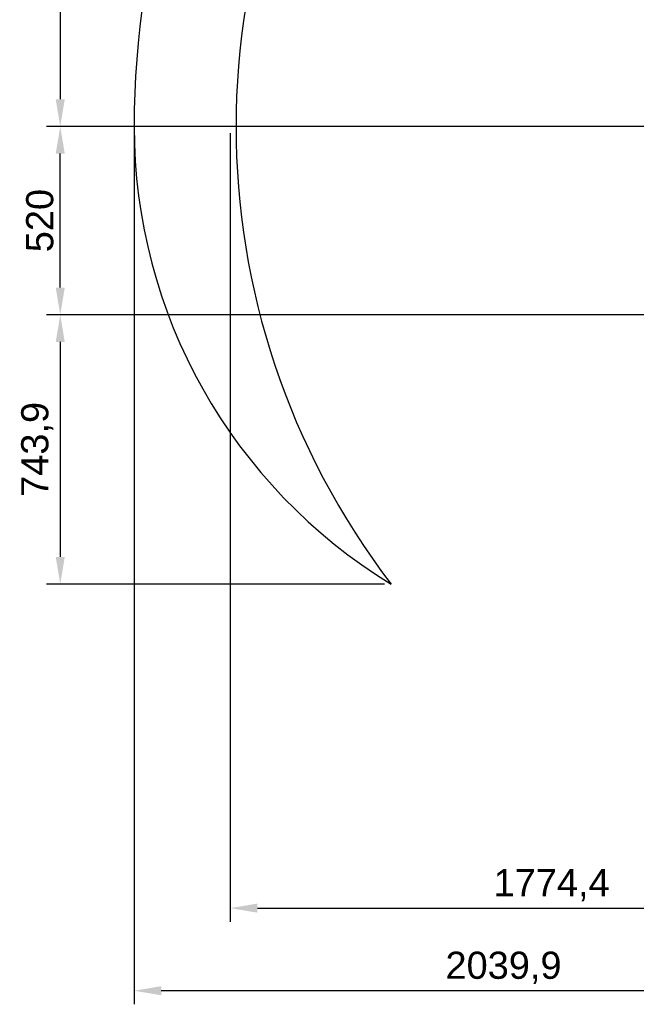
# Model space of a CAD drawing. Header units: millimetres. Extents: x 2719 to 13968, y 3953 to 13921.
# Tile 52 of 160: x 2855 to 4557, y 6117 to 8836. Entities that reach past the tile are written whole.
import ezdxf

# ---------------------------------------------------------------- set-up
doc = ezdxf.new("R2010")
doc.units = ezdxf.units.MM
doc.styles.get("Standard").update_dxf_attribs({"font": 'arial.ttf'})

msp = doc.modelspace()

# ---------------------------------------------------------------- linework, layer by layer
for p, q in [((2967.053, 9345.814), (2967.053, 8615.911)), ((5511.766, 8540.921), (2929.558, 8540.921)), ((5511.766, 8540.921), (2929.558, 8540.921)), ((3170.903, 8537.142), (3170.903, 6116.838)), ((3436.417, 8522.173), (3436.417, 6344.924)), ((2967.053, 8095.98), (2967.053, 8465.931)), ((4966.838, 8020.99), (2929.558, 8020.99)), ((4966.838, 8020.99), (2929.558, 8020.99)), ((2967.053, 7946), (2967.053, 7352.228)), ((3861.868, 7277.238), (2929.558, 7277.238)), ((3511.407, 6382.419), (5135.566, 6382.419)), ((5135.566, 6154.333), (3245.893, 6154.333))]:
    msp.add_line(p, q)
at = {"color": 30, "true_color": 0xf26722}
for centre, radius, start, end in [((5530.513, 8540.921), 2359.686, 330, 180), ((5530.513, 8540.921), 2078.234, 142.550913, 217.449087), ((4650.63, 8540.921), 1479.803, 180, 238.644316)]:
    msp.add_arc(centre, radius, start, end, dxfattribs=at)
for points in [[(2954.555, 8615.911), (2979.551, 8615.911), (2967.053, 8540.921)], [(2954.555, 8465.931), (2979.551, 8465.931), (2967.053, 8540.921)], [(2954.555, 8095.98), (2979.551, 8095.98), (2967.053, 8020.99)], [(2954.555, 7946), (2979.551, 7946), (2967.053, 8020.99)], [(2954.555, 7352.228), (2979.551, 7352.228), (2967.053, 7277.238)], [(3511.407, 6394.917), (3511.407, 6369.921), (3436.417, 6382.419)], [(3245.893, 6166.831), (3245.893, 6141.834), (3170.903, 6154.333)]]:
    msp.add_solid(points)

# ---------------------------------------------------------------- texts
at = {"char_height": 74.99, "attachment_point": 5, "rotation": 90}
for s, insert in [('520', (2910.81, 8280.955)), ('743,9', (2903.669, 7649.114))]:
    msp.add_mtext(s, dxfattribs=dict(at, insert=insert))
at = {"char_height": 74.99, "attachment_point": 5}
for s, insert in [('1774,4', (4323.486, 6445.803)), ('2039,9', (4190.729, 6217.717))]:
    msp.add_mtext(s, dxfattribs=dict(at, insert=insert))

doc.saveas('drawing.dxf')
